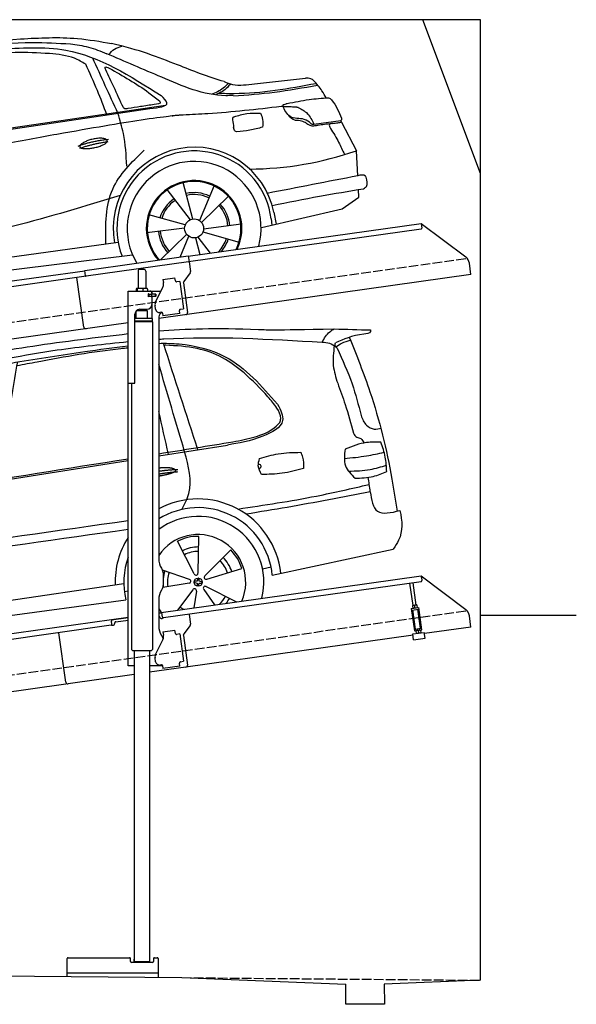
# Model space of a CAD drawing. Extents: x 524 to 6324, y 215 to 5340.
# Tile 3 of 3: x 3424 to 6324, y 215 to 5340. Entities that reach past the tile are written whole.
import ezdxf

# ---------------------------------------------------------------- set-up
doc = ezdxf.new("R2010")
doc.units = 0
doc.header["$LTSCALE"] = 10
doc.header["$MEASUREMENT"] = 0
doc.linetypes.add('GEN3', pattern=[6.25, 5, -1.25])
doc.layers.get('0').update_dxf_attribs({"linetype": 'CONTINUOUS'})
for name, color, linetype in [('3', 6, 'GEN3'), ('CAR', 1, 'CONTINUOUS'), ('SICHTBARE_KANTEN_DIN_', 7, 'CONTINUOUS')]:
    doc.layers.add(name, color=color, linetype=linetype)
doc.layers.add('AM_0', color=7, linetype='CONTINUOUS', lineweight=30)

# ---------------------------------------------------------------- blocks, each defined once
blk = doc.blocks.new('car_150_')
at = {"layer": 'CAR'}
for p, q in [((6993.7, 5277.2), (7129.2, 5288.8)), ((6796.4, 5203.8), (6750.1, 4783)), ((6853.7, 5152.6), (6855.4, 5188)), ((6731.9, 5170.4), (6283.3, 5089.2)), ((6657.9, 4752.4), (6731.9, 5170.4)), ((6848, 4782.8), (6853.7, 5152.6)), ((5993.7, 5075.5), (6021.3, 5060)), ((8349.8, 5065.2), (8614.8, 5095.9)), ((5703.5, 4603.8), (7806, 4931.3)), ((5748.6, 4619.9), (7887.1, 4949.3)), ((5948.1, 4905.6), (5809.7, 4736.5)), ((8659.8, 4857.1), (8801.1, 4877.5)), ((8805, 4869.2), (8883.2, 4720.4)), ((8891.2, 4589.9), (8883.2, 4720.4)), ((5780.5, 4681.2), (5748.6, 4619.9)), ((5748.6, 4619.9), (5707.7, 4614.5)), ((7897.5, 4510.1), (8019.3, 4353.9)), ((8033.2, 4358.3), (7982.9, 4548.5)), ((8143.1, 4534), (8068.7, 4350.5)), ((8898.1, 4478.2), (8895.6, 4518.3)), ((8079.5, 4340.6), (8219, 4479.2)), ((8810.7, 4417.6), (8898.1, 4478.2)), ((8391.6, 4316.2), (8810.7, 4417.6)), ((5249.2, 4379.1), (5338.8, 4399.4)), ((7994.7, 4327.2), (7804.9, 4378.7)), ((8442.3, 4361.7), (8446.4, 4329.7)), ((8455.6, 4397.8), (8469.1, 4334.6)), ((7795.4, 4285.5), (7991.5, 4312.9)), ((8286.5, 4333.3), (8090.4, 4305.9)), ((4697.5, 4174.8), (4774.2, 4288.5)), ((8002.4, 4278.2), (7867.9, 4144.6)), ((7969.2, 4159.6), (8013.2, 4268.3)), ((8048.7, 4260.5), (8071.6, 4173.8)), ((8127.2, 4182.1), (8062.7, 4264.8)), ((8087.2, 4291.6), (8277, 4240.1)), ((7646, 4233.7), (5761.2, 3956.2)), ((5689.3, 3904.2), (7721.3, 4169.7)), ((5131.5, 4101.3), (5253.2, 3945.1)), ((5267.2, 3949.5), (5216.9, 4139.6)), ((5377, 4125.1), (5302.6, 3941.6)), ((5313.4, 3931.7), (5452.9, 4070.3)), ((5734.4, 4063.7), (5670.2, 4054.4)), ((4848.5, 3866.9), (4853.3, 3950.1)), ((5228.7, 3918.3), (5038.9, 3969.8)), ((5676.1, 3953), (5682.6, 3903)), ((5695.3, 3956.7), (5702.3, 3904.6)), ((5761.2, 3956.2), (5696.7, 3946.7)), ((4463, 3925.5), (4449.3, 3931.7)), ((4478.1, 3864), (4463, 3925.5)), ((4871, 3924.2), (4867.7, 3867.1)), ((5029.4, 3876.7), (5225.5, 3904)), ((5520.5, 3924.4), (5324.3, 3897.1)), ((5689.3, 3904.2), (5624.9, 3894.7)), ((5693.6, 3903), (5693.4, 3904.4)), ((5236.4, 3869.4), (5098.3, 3732.1)), ((5201.8, 3747.5), (5247.2, 3859.5)), ((5282.7, 3851.6), (5306.1, 3763)), ((5362.6, 3771.4), (5296.6, 3856)), ((5321.2, 3882.8), (5511, 3831.3))]:
    blk.add_line(p, q, dxfattribs=at)
for centre in [(8041, 4309.4), (5274.9, 3900.5)]:
    blk.add_circle(centre, 49.6, dxfattribs=at)
for centre, radius, start, end in [((6122, 4949.8), 174.5, 111.2882, 121.9546), ((8042.2, 4309.4), 422.7, 12.065, 190.707), ((8307.4, 6330.9), 1710.3, 270.6601, 289.6726), ((8042.2, 4309.4), 403.4, 7.4461, 201.5292), ((8041, 4309.4), 348.9, 345.0424, 211.6777), ((8041, 4309.4), 249, 334.6275, 221.995), ((8041, 4309.4), 244.1, 333.8517, 222.7626), ((8041, 4309.4), 186.2, 124.7762, 163.2667), ((8041, 4309.4), 186.2, 64.7762, 103.2667), ((8041, 4309.4), 176.5, 64.6018, 103.1816), ((5356.2, 3104.6), 1422.1, 107.8766, 127.519), ((8041, 4309.4), 176.5, 124.6018, 163.1816), ((8041, 4309.4), 176.5, 4.6018, 43.1816), ((8041, 4309.4), 186.2, 4.7762, 43.2667), ((5347.7, 3787.7), 599.5, 99.4563, 135.2463), ((5274.9, 3900.5), 424.2, 7.6054, 174.1435), ((5274.9, 3900.5), 404.6, 7.4461, 176.652), ((8041, 4309.4), 186.2, 184.7762, 223.2667), ((8041, 4309.4), 176.5, 184.6018, 223.1816), ((8041, 4309.4), 176.5, 316.6896, 343.1816), ((8041, 4309.4), 186.2, 320.3371, 343.2667), ((5274.9, 3900.5), 350, 344.7595, 185.4081), ((5274.9, 3900.5), 250, 334.2204, 187.3999), ((5274.9, 3900.5), 246.4, 333.6424, 187.5031), ((5274.9, 3900.5), 186.2, 124.7762, 163.2667), ((5274.9, 3900.5), 186.2, 64.7762, 103.2667), ((5274.9, 3900.5), 176.5, 64.6018, 103.1816), ((5274.9, 3900.5), 176.5, 124.6018, 163.1816), ((5274.9, 3900.5), 176.5, 4.6018, 43.1816), ((5274.9, 3900.5), 186.2, 4.7762, 43.2667), ((5274.9, 3900.5), 186.2, 184.7762, 223.2667), ((5274.9, 3900.5), 176.5, 184.6018, 223.1816), ((5274.9, 3900.5), 176.5, 315.6124, 343.1816), ((5274.9, 3900.5), 186.2, 319.3932, 343.2667), ((5274.9, 3900.5), 250, 213.2019, 222.6786), ((5274.9, 3900.5), 246.4, 213.7482, 223.2566), ((5274.9, 3900.5), 350, 217.4387, 217.626)]:
    blk.add_arc(centre, radius, start, end, dxfattribs=at)
for centre, major_axis, ratio, start_param, end_param in [((4699.7, 3882.5), (4.4, -29.4), 0.870747, 3.078863, 5.190641), ((4699.8, 3882.5), (-4.4, 29.6), 0.439627, 4.05108, 8.39242), ((4699.7, 3882.6), (4.4, -29.5), 0.784824, 3.019947, 3.143719)]:
    blk.add_ellipse(centre, major_axis=major_axis, ratio=ratio, start_param=start_param, end_param=end_param, dxfattribs=at)
for points in [[(7129.2, 5288.8), (7425.2, 5293.1), (7603.8, 5268.4)], [(6058.7, 5112.4), (6315.6, 5167.8), (6993.6, 5277.2)], [(6252.1, 5110.1), (6701.9, 5189.7), (7011, 5233.1)], [(6590.3, 5194.3), (7191.5, 5270.3), (7389.2, 5264.7)], [(7010.2, 5233), (7365.4, 5231.9), (7863.2, 4999)], [(7389.2, 5264.7), (7483, 5249), (7578.6, 5215.1)], [(7590.1, 5210.4), (7618.6, 5239.2), (7657.5, 5254.4)], [(7280.4, 5213.4), (7100.8, 5216.9), (6855.4, 5188)], [(7469.5, 5159.8), (7410.3, 5189.8), (7280.4, 5213.4)], [(7639.4, 4905.3), (7505.7, 5192.1)], [(8238.8, 5002.4), (8200.2, 5001.6), (7866.3, 5094.6), (7578.6, 5215.1)], [(7582.2, 4896.4), (7531.4, 5023.6), (7469.5, 5159.8)], [(7575.1, 5131.1), (7571.2, 5144.8), (7592.5, 5140)], [(7592.5, 5140), (7799.5, 5014.1), (7855.1, 4971.8)], [(8191, 5074.7), (8235.7, 5060.8), (8349.8, 5065.2)], [(8659.2, 5083.2), (8642.4, 5093.4), (8614.8, 5095.9)], [(8723.8, 4994.4), (8701.4, 5030.2), (8659.2, 5083.2)], [(8213.4, 5067), (8186.6, 5040.1), (8125.8, 5007.6)], [(8224.6, 5063.8), (8208.7, 5044.9), (8182.8, 5023.9), (8149.7, 5006.6)], [(8163.6, 5014.3), (8243.5, 5013.7), (8670.3, 5069.3)], [(8240.9, 5001), (8453.9, 5021.9), (8677.8, 5060.7)], [(7806, 4931.3), (7894.4, 4962.2), (7863.2, 4999)], [(7855.1, 4971.8), (7859.5, 4964.9), (7827.4, 4952.7)], [(8521.1, 4963.5), (8634.4, 4984.8), (8734.9, 4995.3)], [(8734.9, 4995.3), (8736.6, 4995.1), (8751.6, 4983.9), (8803.6, 4888.9)], [(7690.7, 4930.9), (7670.7, 4931.6), (7668, 4935.3)], [(7827.4, 4952.7), (7757.4, 4941.2), (7690.7, 4930.9)], [(8489.1, 4946.9), (8107.9, 4906.7), (7979.4, 4899)], [(8499.4, 4953.2), (8500.3, 4955.9), (8504.4, 4958.4)], [(8514.3, 4920.1), (8499.6, 4950.3), (8499.4, 4953.2)], [(8504.4, 4958.4), (8514.7, 4962.1), (8521.1, 4963.5)], [(8578.5, 4942.4), (8626.1, 4912.6), (8659.8, 4857.1)], [(7687.8, 4631.1), (7668.8, 4800.4), (7639.4, 4905.3)], [(8245.8, 4892.2), (8238.1, 4888.3), (8237.1, 4876.1)], [(8237.1, 4876.1), (8242.7, 4837)], [(8244.9, 4892.1), (8310.4, 4909.4), (8382.6, 4912.4)], [(8382.6, 4912.4), (8393, 4879.1), (8393.3, 4838.9)], [(8581.1, 4874.9), (8560.8, 4876.6), (8529.9, 4900.7)], [(8629.7, 4855.7), (8609.4, 4867.3), (8581.1, 4874.9)], [(8757.3, 4861.2), (8786.1, 4865.5), (8805, 4869.2)], [(8803.6, 4888.9), (8805.2, 4882.6), (8801.1, 4877.5)], [(8805, 4869.2), (8801.1, 4877.5)], [(8260.3, 4814.7), (8250.8, 4817.5), (8242.7, 4837)], [(8393.3, 4838.9), (8327.1, 4822.4), (8259.4, 4814.5)], [(8664.2, 4847.7), (8651.9, 4847.2), (8629.7, 4855.7)], [(8759.3, 4861.5), (8741.4, 4855.9), (8747.8, 4835.1)], [(8747.8, 4835.1), (8790.3, 4763.6), (8820.8, 4701.6)], [(7581.1, 4224.1), (7615.2, 4510.4), (7777.7, 4714.5)], [(5483, 4604.3), (5518.2, 4610.1), (5547.5, 4613)], [(5703.5, 4603.8), (5727.7, 4327.2), (5815.9, 3920.7)], [(8891.2, 4589.9), (8420.6, 4494.5)], [(8935.7, 4582.7), (8931.6, 4588.3), (8891.2, 4589.9)], [(8922.6, 4523), (8936.6, 4535.2), (8935.7, 4582.7)], [(8446.2, 4431.7), (8693.5, 4482.1), (8922.6, 4523)], [(7654.8, 4478.5), (7099.9, 4313.4), (5734.4, 4063.7)], [(4774.2, 4288.5), (4659.3, 4269.8), (4567.9, 4222.9)], [(4567.9, 4222.9), (4519.6, 4194.8), (4502.9, 4113.4)], [(4521.8, 4177.7), (4571.6, 4179.9), (4749.3, 4251.6)], [(4435.2, 4069.4), (4583.3, 4094.2), (4831, 4173.4)], [(4506.8, 4110.9), (4647.6, 4153.7), (4697.5, 4174.8)], [(4502.9, 4113.4), (4503.1, 4110.8), (4506.8, 4110.9)], [(4437.7, 3977.1), (4639.7, 4000.1), (4865.6, 4011.8)], [(4439.9, 3955.5), (4435.9, 3967.1), (4437.7, 3977.1)], [(4860.2, 3989.6), (4515.7, 3964.4), (4439.9, 3955.5)], [(4648.5, 3915.5), (4682.8, 3935.6), (4856.8, 3972.2)], [(4452, 3925), (4450.8, 3925.8), (4449.5, 3930), (4449.3, 3931.7)], [(4455.1, 3908.2), (4458.1, 3913), (4464.2, 3915.7), (4462.2, 3923.2), (4452, 3925)], [(4457.8, 3901.6), (4456.6, 3902.4), (4455.3, 3906.6), (4455.1, 3908.2)], [(4461, 3884.9), (4463.9, 3889.5), (4470, 3892.3), (4467.9, 3899.7), (4457.8, 3901.6)], [(4463.7, 3878.2), (4462.5, 3879), (4461.2, 3883.2), (4461, 3884.9)]]:
    blk.add_spline(points, degree=3, dxfattribs=at)
for points, degree, knots in [([(8191, 5074.7), (8107.9, 5098.3), (7930.3, 5167), (7746.4, 5237.4), (7603.8, 5268.4)], 3, [5.571538, 5.571538, 5.571538, 5.571538, 32.165526, 64.936902, 64.936902, 64.936902, 64.936902]), ([(7668, 4935.3), (7650.2, 4969.8), (7620.8, 5036.6), (7588.5, 5099.8), (7575.1, 5131.1)], 3, [2.591518, 2.591518, 2.591518, 2.591518, 14.396583, 24.038621, 24.038621, 24.038621, 24.038621]), ([(8645.2, 4860.1), (8634.4, 4868.9), (8603, 4892.4), (8542.9, 4879.7), (8521, 4910.7), (8514.3, 4920.1)], 3, [0.658544, 0.658544, 0.658544, 0.658544, 4.748765, 12.290755, 15.589596, 15.589596, 15.589596, 15.589596]), ([(8645.2, 4860.1), (8647, 4858.9), (8651.5, 4856.3), (8656.7, 4856.7), (8659.8, 4857.1)], 3, [0.11133, 0.11133, 0.11133, 0.11133, 0.733961, 1.64284, 1.64284, 1.64284, 1.64284]), ([(8752.5, 4860.5), (8727.9, 4857.2), (8698.8, 4853.2), (8669.8, 4848.6), (8664.2, 4847.7)], 3, [0, 0, 0, 0, 7.10149, 8.807008, 8.807008, 8.807008, 8.807008]), ([(7442.5, 4729.7), (7440.4, 4737.7), (7458.8, 4757), (7537.7, 4789), (7634.5, 4769.9), (7553.7, 4725.9), (7469.8, 4714.2), (7444.6, 4721.7), (7442.5, 4729.7)], 5, [0, 0, 0, 0, 0, 0, 0.300106, 0.500106, 0.700106, 1, 1, 1, 1, 1, 1]), ([(6465.7, 4559.3), (6463.6, 4567.3), (6482, 4586.6), (6560.8, 4618.6), (6657.6, 4599.5), (6576.9, 4555.6), (6492.9, 4543.8), (6467.7, 4551.3), (6465.7, 4559.3)], 5, [0, 0, 0, 0, 0, 0, 0.300106, 0.500106, 0.700106, 1, 1, 1, 1, 1, 1]), ([(4434.3, 4093), (4435.5, 4060.6), (4436.9, 4022.1), (4441.6, 3983.8), (4442.4, 3977.7)], 3, [0, 0, 0, 0, 97.108013, 115.616313, 115.616313, 115.616313, 115.616313]), ([(4467.9, 3864), (4468.3, 3864.8), (4470.3, 3867.4), (4478.3, 3867.4), (4474, 3879.3), (4467.4, 3878.6), (4463.7, 3878.2)], 3, [2.682731, 2.682731, 2.682731, 2.682731, 5.656821, 12.3267, 20.012637, 30.346325, 30.346325, 30.346325, 30.346325])]:
    blk.add_open_spline(points, degree=degree, knots=knots, dxfattribs=at)
for points, degree in [([(6590.3, 5194.3), (6342.2, 5155.3), (6121.6, 5097.1)], 2), ([(5803.2, 4907.4), (5922.7, 5036.5), (6029.7, 5097.9)], 2), ([(6284.4, 5088.8), (6061.8, 5056.7), (5948.1, 4905.6)], 2), ([(6123.2, 5096.2), (6065.8, 5086.5), (6002.6, 5043)], 2), ([(6013, 5017.6), (6096.2, 5083.6), (6251.3, 5110.3)], 2), ([(5547.5, 4613), (5577.3, 4598.4), (5843.2, 4907.6), (6002.6, 5043)], 3), ([(5703.8, 4603.3), (5695, 4674.1), (5922.8, 4934.4), (6013, 5017.6)], 3), ([(8578.5, 4942.4), (8576.8, 4945.2), (8489.1, 4946.9)], 2), ([(7979.4, 4899), (7725, 4888.3), (5338.8, 4399.4)], 2), ([(5803.2, 4907.4), (5732.5, 4835), (5644.3, 4736.7), (5532.9, 4612.6), (5539.4, 4612.3)], 4), ([(6732.8, 4687.3), (6731.1, 4718.4), (6750.1, 4783)], 2), ([(7432.9, 4733.6), (7502, 4760.2), (7591.2, 4770)], 2), ([(5785.9, 4700), (5794.1, 4735.6), (5837.6, 4753)], 2), ([(5837.6, 4753), (5865, 4763.1), (5877.9, 4763.9)], 2), ([(5877.9, 4763.9), (5884.9, 4758.8), (5887.3, 4759.1)], 2), ([(5883.9, 4659.5), (5901.1, 4713.7), (5887.3, 4759.1)], 2), ([(7441.9, 4722), (7513, 4747.3), (7590.2, 4757.9)], 2), ([(5871.8, 4649.8), (5747.2, 4591.7), (5785.9, 4700)], 2), ([(6803, 4201), (6743.7, 4508.9), (6732.8, 4687.3)], 2), ([(5871.8, 4649.8), (5877.4, 4652.5), (5883.9, 4659.5)], 2), ([(4622.5, 4310.5), (4903.3, 4440.5), (5399.6, 4569.1)], 2), ([(4919.6, 4458.1), (5131.9, 4523.6), (5319.2, 4569), (5483, 4604.3)], 3), ([(5399.6, 4569.1), (5453.7, 4579.5), (5474.4, 4601.9)], 2), ([(6460.2, 4561.7), (6532.3, 4589.4), (6615.8, 4595.9)], 2), ([(6467.2, 4548.7), (6538.3, 4574), (6615.5, 4584.7)], 2), ([(4622.5, 4310.5), (4492.9, 4233.7)], 1), ([(4492.9, 4233.7), (4430.6, 4178.8), (4434.3, 4093)], 2), ([(4521.8, 4177.7), (4507.9, 4132), (4508.6, 4113.8)], 2), ([(6803, 4201), (6822.6, 4138.3), (6831.4, 4112.8)], 2), ([(4508.6, 4113.8), (4511.9, 4114.1), (4510.2, 4111.7)], 2), ([(4445.5, 3956.2), (4446.7, 3948), (4448, 3939.9), (4449.3, 3931.7)], 3), ([(4637.5, 3865.3), (4639.1, 3881.6), (4643.8, 3898.6), (4648.5, 3915.5)], 3)]:
    blk.add_open_spline(points, degree=degree, dxfattribs=at)
blk = doc.blocks.new('EG_car')
at = {"layer": 'CAR'}
for p, q in [((46796.2, 4804), (47153.8, 4860.2)), ((45061.6, 4531.7), (46636.2, 4778.9)), ((44993, 4686.8), (45006.4, 4540.9)), ((46981.1, 4190.3), (46894.3, 4359.6)), ((47000.7, 4194.8), (47004.6, 4385)), ((47036.7, 4179.5), (47170.9, 4314.4)), ((47387.5, 4183.1), (48017.8, 4318.6)), ((46955.4, 4160.7), (46814.7, 4209.7)), ((47047.1, 4162.2), (47229.2, 4217.3)), ((47337, 4215.1), (47381.3, 4225.8)), ((44640.5, 3847.7), (46613.9, 4138.9)), ((46616.8, 4098.5), (46636.2, 4100.9)), ((46953.7, 4140.7), (46817.2, 4118.7)), ((46973.8, 4107.1), (46893, 4000.6)), ((47030.5, 4108.1), (47086.3, 4027.8)), ((47043.7, 4123.2), (47200.5, 4043.8)), ((44649.3, 3788.6), (46624.9, 4054.7)), ((46992.3, 4099.3), (46978.8, 4012.7)), ((44241.4, 3803), (44145, 3967)), ((44280.1, 3808.8), (44323.7, 3994)), ((44298, 3799.6), (44424.2, 3942)), ((44227.1, 3788.8), (44064.4, 3887.4)), ((44604.2, 3824.2), (44644.4, 3828.4)), ((44220.7, 3750.2), (44034.9, 3709.2)), ((44312.3, 3744.7), (44486.7, 3668.7)), ((44315.5, 3764.6), (44505.1, 3780.4)), ((43671.5, 3699), (43408.1, 3685.3)), ((44229.7, 3732.2), (44085.7, 3607.9)), ((44264.5, 3714.2), (44256.3, 3630)), ((44284.4, 3717.2), (44317.4, 3638.6)), ((43408.1, 3685.3), (43383.2, 3684.1))]:
    blk.add_line(p, q, dxfattribs=at)
for centre in [(47001.5, 4146.6), (44267.4, 3762.3)]:
    blk.add_circle(centre, 21.1, dxfattribs=at)
for centre, radius, start, end in [((47001.5, 4146.6), 432.9, 6.1147, 118.3098), ((47001.5, 4146.6), 387.7, 5.4095, 121.9761), ((47001.5, 4146.6), 342.5, 345.788, 126.8384), ((47001.5, 4146.6), 432.9, 147.5436, 181.8527), ((47001.5, 4146.6), 247.7, 336.4925, 145.9791), ((47001.5, 4146.6), 238.4, 89.2481, 116.7191), ((47001.5, 4146.6), 183.1, 89.3778, 116.5894), ((47001.5, 4146.6), 159.7, 89.4618, 116.5094), ((47001.5, 4146.6), 238.4, 17.2481, 44.7191), ((47001.5, 4146.6), 387.7, 160.4314, 193.723), ((47001.5, 4146.6), 159.7, 17.4604, 44.5093), ((47001.5, 4146.6), 183.1, 17.3778, 44.5894), ((47001.5, 4146.6), 183.1, 161.3778, 174.5764), ((44267.4, 3762.3), 420.7, 12.4782, 142.9782), ((47001.5, 4146.6), 159.7, 161.4601, 188.507), ((46953.4, 4150.8), 10.1, 271.3839, 78.5833), ((46990.7, 4193.6), 10.1, 199.3839, 6.5833), ((47042.9, 4171.4), 10.1, 127.3839, 294.5833), ((44267.4, 3762.3), 382.8, 3.9409, 151.3421), ((44267.4, 3762.3), 342.5, 345.7894, 165.0899), ((47001.5, 4146.6), 183.1, 185.4236, 188.5894), ((46982.6, 4102.2), 10.1, 343.3839, 150.5833), ((47037.9, 4114.9), 10.1, 55.3839, 222.5833), ((47001.5, 4146.6), 159.7, 313.864, 332.5068), ((47001.5, 4146.6), 183.1, 323.016, 332.5894), ((44267.4, 3762.3), 247.7, 336.4923, 219.5077), ((47001.5, 4146.6), 247.7, 214.0209, 219.944), ((47001.5, 4146.6), 159.7, 233.4577, 242.136), ((44267.4, 3762.3), 238.4, 120.8791, 148.3501), ((44267.4, 3762.3), 238.4, 48.8791, 76.3501), ((44267.4, 3762.3), 183.1, 121.0088, 148.2204), ((44267.4, 3762.3), 159.7, 121.0915, 148.1403), ((44267.4, 3762.3), 159.7, 49.089, 76.1378), ((44267.4, 3762.3), 183.1, 49.0088, 76.2204), ((44233.5, 3796.7), 10.1, 231.0149, 38.2143), ((44289.6, 3805.2), 10.1, 159.0149, 326.2143), ((44224.2, 3740.7), 10.1, 303.0149, 110.2143), ((44315, 3754.5), 10.1, 87.0149, 254.2143), ((44267.4, 3762.3), 159.7, 337.0888, 4.1364), ((44267.4, 3762.3), 183.1, 337.0088, 4.2204), ((44267.4, 3762.3), 238.4, 336.8791, 4.3501), ((44267.4, 3762.3), 342.5, 191.219, 210.2106), ((44267.4, 3762.3), 238.4, 192.8791, 220.3501), ((44267.4, 3762.3), 183.1, 193.0088, 220.2204), ((44267.4, 3762.3), 159.7, 193.0928, 220.1404), ((44274.6, 3714.6), 10.1, 15.0149, 182.2143), ((44267.4, 3762.3), 247.7, 228.0703, 228.1969)]:
    blk.add_arc(centre, radius, start, end, dxfattribs=at)
for centre, major_axis, ratio, start_param, end_param in [((47001.5, 4146.4), (-21, 2), 0.248275, 4.968287, 7.599306), ((47001.5, 4146.6), (2, 21), 0.26044, 4.945458, 7.62088), ((47001.5, 4146.6), (2, 21), 0.26044, 8.106084, 10.743517), ((47001.5, 4146.4), (-21, 2), 0.248275, 8.109253, 10.739069), ((44267.4, 3762.3), (-20.9, -3), 0.26044, 4.945458, 7.62088), ((44267.6, 3762.4), (3, -20.9), 0.248275, 8.109253, 10.739069), ((44267.6, 3762.4), (3, -20.9), 0.248275, 4.968287, 7.599306), ((44267.4, 3762.3), (-20.9, -3), 0.26044, 8.106084, 10.743517)]:
    blk.add_ellipse(centre, major_axis=major_axis, ratio=ratio, start_param=start_param, end_param=end_param, dxfattribs=at)
for points, degree, knots in [([(45679.6, 5297.1), (45832.8, 5324.7), (46150.2, 5381.9), (46470.4, 5420.4), (46636.2, 5440.1)], 3, [0, 0, 0, 0, 466.632282, 967.371588, 967.371588, 967.371588, 967.371588]), ([(46796.2, 5454.5), (46934.8, 5465.2), (47114.3, 5472.5), (47383.1, 5458.6), (47710.6, 5464.6)], 3, [143.098779, 143.098779, 143.098779, 143.098779, 538.666722, 596.829105, 596.829105, 596.829105, 596.829105]), ([(44615.4, 4513.3), (44692.2, 4599.4), (44871, 4800.1), (45226.4, 5109.2), (45736.2, 5259.5), (46216.5, 5354.4), (46512.7, 5385.9), (46636.2, 5398.7)], 3, [0, 0, 0, 0, 346.68192, 807.884848, 1388.232006, 1908.996141, 2281.102326, 2281.102326, 2281.102326, 2281.102326]), ([(46796.2, 5411.3), (46804.8, 5411.8), (47088, 5428.8), (47372, 5411.8), (47647.4, 5395.3)], 3, [132.453552, 132.453552, 132.453552, 132.453552, 158.309481, 983.905115, 983.905115, 983.905115, 983.905115]), ([(46796.2, 5389.5), (46831.5, 5390.3), (46950.1, 5387.6), (47193.7, 5327.1), (47332.5, 5167.5), (47415.3, 5072.3)], 3, [752.794261, 752.794261, 752.794261, 752.794261, 858.633344, 1107.710606, 1476.062589, 1476.062589, 1476.062589, 1476.062589]), ([(46050.2, 5290.8), (46170.3, 5309.5), (46365.3, 5340), (46560.7, 5368.7), (46636.2, 5377.3)], 3, [0, 0, 0, 0, 364.415294, 592.333037, 592.333037, 592.333037, 592.333037]), ([(46636.2, 5364.9), (46623.5, 5363.7), (46464.7, 5348), (46272.1, 5313.1), (46092.7, 5278.9), (46057.6, 5272.1)], 3, [196.455824, 196.455824, 196.455824, 196.455824, 234.842737, 675.336927, 782.526221, 782.526221, 782.526221, 782.526221]), ([(46796.2, 4741), (46799.6, 4741.6), (46821.4, 4744.9), (46861.2, 4745.7), (46895.3, 4733.3), (46895.2, 4720.7), (46842.5, 4706), (46807.4, 4699.7), (46796.2, 4698)], 5, [0.263396, 0.263396, 0.263396, 0.263396, 0.263396, 0.263396, 0.300106, 0.500106, 0.700106, 0.7947449, 0.7947449, 0.7947449, 0.7947449, 0.7947449, 0.7947449]), ([(44977.1, 4532.7), (45005.5, 4534.6), (45137.2, 4544.7), (45373, 4590), (45581.8, 4621), (45688.1, 4636.8)], 3, [54.987133, 54.987133, 54.987133, 54.987133, 140.428, 451.309134, 773.824251, 773.824251, 773.824251, 773.824251]), ([(47898, 4617.5), (47904.3, 4575.8), (47918.5, 4487.4), (48006.9, 4508.5), (48052.4, 4519.3)], 3, [310.211349, 310.211349, 310.211349, 310.211349, 420.509792, 537.407521, 537.407521, 537.407521, 537.407521]), ([(45691.7, 4533), (45690, 4541.2), (45709.2, 4559.6), (45789.3, 4588.3), (45885.2, 4565.1), (45860.2, 4541.4), (45718.3, 4516.4), (45693.5, 4524.9), (45691.7, 4533)], 5, [0, 0, 0, 0, 0, 0, 0.300106, 0.500106, 0.700106, 1, 1, 1, 1, 1, 1]), ([(44491.5, 4519.5), (44415.6, 4492.9), (44233, 4428.9), (44043.6, 4401.5), (43931.5, 4382.3)], 3, [0, 0, 0, 0, 240.396278, 578.341928, 578.341928, 578.341928, 578.341928]), ([(44615.4, 4513.3), (44499.2, 4456.1), (44282.7, 4349.4), (44039.5, 4345.5), (43931.5, 4323.4)], 3, [0, 0, 0, 0, 383.694665, 714.701693, 714.701693, 714.701693, 714.701693]), ([(48052.4, 4519.3), (48064.9, 4465), (48068.9, 4394.4), (48028.1, 4334), (48017.8, 4318.6)], 3, [367.70262, 367.70262, 367.70262, 367.70262, 528.080439, 582.555983, 582.555983, 582.555983, 582.555983]), ([(43421.5, 4101.6), (43459.6, 4192), (43547.4, 4290.3), (43652.7, 4347), (43671.5, 4355.8)], 3, [417.734559, 417.734559, 417.734559, 417.734559, 714.010919, 776.343267, 776.343267, 776.343267, 776.343267]), ([(43671.5, 4312), (43662.9, 4307.5), (43635.5, 4292), (43610.2, 4272.6), (43592.8, 4259.2)], 3, [846.326293, 846.326293, 846.326293, 846.326293, 875.621743, 941.455107, 941.455107, 941.455107, 941.455107]), ([(43671.5, 4263.8), (43645.3, 4261.3), (43599, 4258.2), (43552.5, 4259.5), (43532.3, 4260.1)], 3, [83.55636, 83.55636, 83.55636, 83.55636, 162.493207, 222.909715, 222.909715, 222.909715, 222.909715]), ([(43671.5, 4242.3), (43649.6, 4239.7), (43605.5, 4228.5), (43564.6, 4213.7), (43543.9, 4206.2)], 3, [116.473329, 116.473329, 116.473329, 116.473329, 181.734861, 248.06685, 248.06685, 248.06685, 248.06685]), ([(43671.5, 4118.4), (43668.5, 4118.6), (43665.5, 4118.7), (43662.5, 4118.9), (43632.2, 4120.6), (43602, 4122.2), (43571.8, 4123.9)], 3, [24.781312, 24.781312, 24.781312, 24.781312, 33.794705, 33.794705, 33.794705, 124.61844, 124.61844, 124.61844, 124.61844]), ([(43548.2, 4090.4), (43586.3, 4088.4), (43624.4, 4086.5), (43662.5, 4085.1), (43662.5, 4085.1), (43662.5, 4085.1), (43662.5, 4085.1), (43665.5, 4085), (43668.5, 4084.9), (43671.5, 4084.7)], 3, [0, 0, 0, 0, 114.217617, 114.217617, 114.217617, 114.217849, 114.217849, 114.217849, 123.216746, 123.216746, 123.216746, 123.216746]), ([(43671.5, 4012.4), (43607.2, 4001.5), (43510.1, 3977.3), (43419, 3933.8), (43386.9, 3918)], 3, [277.850388, 277.850388, 277.850388, 277.850388, 473.507544, 580.325639, 580.325639, 580.325639, 580.325639])]:
    blk.add_open_spline(points, degree=degree, knots=knots, dxfattribs=at)
for points in [[(47647.4, 5395.3), (47686.8, 5449.2), (47710.6, 5464.6)], [(47710.6, 5464.6), (47899, 5459.1)], [(47899, 5459.1), (47898.5, 5450.9), (47863.7, 5437), (47717.6, 5392.5)], [(46999.9, 4836), (46820.1, 5389.8)], [(47647.4, 5395.3), (47685.4, 5390.7), (47718.9, 5371.6)], [(47724.7, 5364.3), (47714.7, 5383.3), (47717.6, 5392.5)], [(47718.9, 5371.6), (47750.7, 5391.1), (47793.4, 5406.7)], [(47788.9, 5420.9), (47896.3, 5137.3), (48010.6, 4683.2), (48038.5, 4516)], [(47241.1, 5235.9), (47128.1, 5314.8), (46996.4, 5362.2), (46832.1, 5379.7)], [(47710.6, 5377.3), (47705.5, 5273.6), (47728.3, 5182.1)], [(47724.7, 5364.3), (47803.2, 5178.8), (47850.2, 5013.6)], [(44491.5, 4519.5), (45015.9, 5024.3), (45369.6, 5215.8), (45679.6, 5297.1)], [(44854.6, 4589.7), (44991.5, 4776.2), (45226.6, 4997.1), (45600.4, 5177.7), (46050.2, 5290.8)], [(45964.8, 4043.1), (45932.4, 4468.4), (45945.2, 4955.9), (46007.8, 5281.7)], [(46022.7, 4682.6), (46015.6, 4950.9), (46061.3, 5292.5)], [(45864.3, 5234.6), (45533.5, 5133.5), (45322.9, 5033.1), (45063.5, 4816.4), (44958.5, 4689.1), (44882.5, 4590.7)], [(45840.3, 4654), (45866.7, 4944.3), (45935.6, 5266.1)], [(47427, 4977.4), (47431.2, 4998.6), (47411.3, 5052.5), (47364.7, 5112), (47241.1, 5235.9)], [(47728.3, 5182.1), (47767, 5071.6), (47809.8, 4921.8)], [(45293.6, 5101.1), (45261.5, 5121.3), (45209.4, 5144.9)], [(45319.4, 5113.3), (45281.4, 5143.3), (45237.3, 5159.1)], [(47415.3, 5072.3), (47441.4, 4987.2), (47338.9, 4906.7), (47153.8, 4860.2)], [(47182.8, 4877.1), (47299.1, 4903.8), (47385.6, 4941.7), (47427, 4977.4)], [(47850.2, 5013.6), (47878.2, 4963.3), (47918.9, 4943.4), (47954.6, 4947.5)], [(47809.8, 4921.8), (47827.4, 4901.6), (47849.1, 4893.7), (47864.8, 4872.6)], [(47953.1, 4874.7), (47879.2, 4873.1), (47766.7, 4839)], [(47983.5, 4722.4), (47976.4, 4797.8), (47953.1, 4874.7)], [(46916.3, 4524.8), (46952.8, 4607.3), (46930.8, 4825.2)], [(47321.7, 4789.9), (47418.6, 4814.5), (47536.2, 4822.3)], [(47536.2, 4822.3), (47545.5, 4797.4), (47549.9, 4738.7)], [(47766.7, 4839), (47769.1, 4752.5), (47818.6, 4687.4)], [(47763.1, 4790.1), (47878.7, 4804.1), (47970.5, 4822.4)], [(47331.6, 4707.1), (47314.8, 4751.9), (47321.7, 4789.9)], [(47315, 4761.1), (47323.6, 4758.7), (47328.3, 4745.4), (47317.9, 4736.5)], [(47549.9, 4738.7), (47438.7, 4713.3), (47331.6, 4707.1)], [(47784.7, 4724.5), (47898, 4733), (47981.7, 4755.7)], [(47818.6, 4687.4), (47913.7, 4696.7), (47983.5, 4722.4)], [(45006.4, 4540.9), (44889.1, 4543.5), (44881.9, 4574.8), (44910.6, 4623.8), (44993, 4686.8)], [(47898, 4617.5), (47887.4, 4691.7)], [(47208, 4527.2), (47618, 4594.9), (47892.6, 4655.4)], [(47898, 4617.5), (47465.8, 4535.9), (47251.1, 4500.4)], [(44854.6, 4589.7), (44832.5, 4534.3), (44924.8, 4520.2), (45061.6, 4531.7)], [(44902.9, 4530.4), (44873.5, 4541.3), (44882.5, 4590.7)], [(43947.1, 4433.6), (44227.8, 4494), (44460.3, 4533.7)], [(44460.3, 4533.7), (44499.1, 4516.4), (44615.4, 4513.3)], [(44628.5, 4528), (44555.9, 4522.2), (44502.1, 4531.2)], [(44831.9, 4540.3), (44789.2, 4273.7), (44822.9, 3874.6)], [(43571.8, 4123.9), (43520.9, 4150.1), (43508, 4182.4), (43543.9, 4206.2)], [(43384.1, 4032.3), (43398.9, 4085), (43407.1, 4104.1)], [(43548.2, 4090.4), (43445.3, 4098), (43407.1, 4104.1)], [(43541.2, 4027.9), (43433.4, 4028.6), (43384.1, 4032.3)], [(43365.9, 3881.2), (43369.1, 3904.1), (43386.9, 3918)]]:
    blk.add_spline(points, degree=3, dxfattribs=at)
for points, degree in [([(46832.1, 5379.7), (46829.3, 5379.5), (46826.4, 5379.4), (46823.6, 5379.2)], 3), ([(46930.8, 4825.2), (46886, 4977), (46841.1, 5128.8), (46796.2, 5280.7)], 3), ([(45931, 5247.6), (45908.8, 5243.3), (45886.6, 5238.9), (45864.3, 5234.6)], 3), ([(46847, 4812), (46830.1, 4886.3), (46813.1, 4960.5), (46796.2, 5034.8)], 3), ([(46796.2, 4815), (46925.1, 4835.7), (47053.9, 4856.4), (47182.8, 4877.1)], 3), ([(45688.1, 4636.8), (46004.1, 4687.6), (46320.2, 4738.4), (46636.2, 4789.3)], 3), ([(46796.2, 4724.4), (46841.7, 4731.7), (46895.9, 4733.5)], 2), ([(46796.2, 4709.6), (46841.6, 4717.8), (46895.1, 4721.8)], 2), ([(45686.4, 4535.6), (45759.6, 4560.3), (45866.1, 4563.9)], 2), ([(45692.9, 4522.4), (45764.9, 4544.7), (45865.3, 4552.2)], 2), ([(44425.1, 4152.4), (45162.1, 4257.4), (45899.2, 4362.4), (46636.2, 4467.5)], 3), ([(43931.5, 4430.5), (43936.7, 4431.5), (43941.9, 4432.6), (43947.1, 4433.6)], 3), ([(46636.2, 4420.5), (45922.2, 4319.2), (45208.2, 4218), (44494.2, 4116.7)], 3), ([(43931.5, 4089.2), (43957.9, 4091.2), (43984.3, 4093.5), (44010.8, 4095.7)], 3), ([(43386.9, 3918), (43387.5, 3962.7), (43392.1, 4006.5), (43399.1, 4031.2)], 3), ([(43541.2, 4027.9), (43584.6, 4025.9), (43628.1, 4023.9), (43671.5, 4023.9)], 3), ([(43951.2, 4039.8), (43944.6, 4039.4), (43938, 4039), (43931.5, 4038.6)], 3), ([(43365.9, 3881.2), (43366.8, 3871), (43367.7, 3860.7), (43368.6, 3850.4)], 3), ([(43377.8, 3745.4), (43379.6, 3725), (43381.4, 3704.5), (43383.2, 3684.1)], 3)]:
    blk.add_open_spline(points, degree=degree, dxfattribs=at)

msp = doc.modelspace()

# ---------------------------------------------------------------- linework, layer by layer
for p, q in [((5824.1, 5340), (524.1, 5340)), ((5824.1, 4540), (5524.1, 5340)), ((5824.1, 340), (5824.1, 5340)), ((4302.6, 4109.4), (5515.7, 4279.9)), ((5515.7, 4279.9), (5519.2, 4255.1)), ((5515.7, 4279.9), (5747.6, 4105.1)), ((5514.9, 4249.5), (4303.8, 4079.3)), ((3762.8, 4034.5), (4302.5, 4110.4)), ((4302.5, 4110.4), (4306.8, 4079.7)), ((4303.8, 4079.3), (3770.1, 4004.3)), ((4306.8, 4079.7), (4313.9, 4029.3)), ((5775.3, 4013.4), (5767.1, 4072.1)), ((1284.1, 3685.2), (3762.9, 4033.6)), ((3770.1, 4004.3), (1284.1, 3654.9)), ((3758.7, 3740.1), (3722.5, 3997.6)), ((3766.7, 4006.8), (3762.8, 4034.5)), ((4040.8, 4030.6), (4040.8, 3940.6)), ((4050.8, 4040.6), (4070.8, 4040.6)), ((4080.8, 4030.6), (4080.8, 3940.6)), ((5775.3, 4013.4), (4148.8, 3784.8)), ((4312, 4021.9), (4278.6, 3977.7)), ((4132.6, 3873.5), (4170.1, 3947.1)), ((4170.7, 3987.9), (4233.1, 3996.6)), ((4170.7, 3987.9), (4173, 3972)), ((4173.6, 3967.8), (4173, 3972)), ((4235.4, 3980.8), (4233.1, 3996.6)), ((4235.4, 3980.8), (4235.5, 3979.8)), ((4241.1, 3975.6), (4242.1, 3975.7)), ((4258, 3977.9), (4242.1, 3975.7)), ((4258, 3977.9), (4278, 3835.3)), ((4276.7, 3970.3), (4298.4, 3816)), ((3988.8, 3927.6), (4160.2, 3927.6)), ((3988.8, 3447.6), (3988.8, 3927.6)), ((4030.9, 3938.2), (4030.9, 3927.6)), ((4051.6, 3940.6), (4033.6, 3940.6)), ((4036.6, 3938.2), (4036.6, 3927.6)), ((4078.6, 3940.6), (4051.6, 3940.6)), ((4066.5, 3938.2), (4066.5, 3927.6)), ((4088.3, 3940.6), (4078.6, 3940.6)), ((4090.7, 3938.2), (4090.7, 3927.6)), ((4097.5, 3911.6), (4093.8, 3911.6)), ((4131.8, 3899.6), (4093.9, 3899.6)), ((4094.8, 3901.8), (4094.8, 3909)), ((4097.5, 3911.6), (4109.8, 3911.6)), ((4109.8, 3899.1), (4097.5, 3899.1)), ((4097.8, 3911.6), (4097.8, 3899.6)), ((4111.8, 3911.6), (4109.8, 3911.6)), ((4111.8, 3911.6), (4112.8, 3911.6)), ((4112.8, 3917.6), (4112.8, 3914.6)), ((4113.5, 3911.6), (4112.8, 3911.6)), ((4112.8, 3899.6), (4112.8, 3911.6)), ((4112.8, 3896.1), (4112.8, 3857.6)), ((4131.1, 3911.6), (4113.5, 3911.6)), ((4113.8, 3912.1), (4113.8, 3927.6)), ((4132.8, 3912.1), (4113.8, 3912.1)), ((4113.8, 3784.7), (4113.8, 3899.1)), ((4132.8, 3899.1), (4113.8, 3899.1)), ((4131.1, 3911.6), (4131.8, 3911.6)), ((4131.8, 3899.6), (4131.8, 3911.6)), ((4133.8, 3911.1), (4133.8, 3900.1)), ((4131.9, 3833), (4129.1, 3852.8)), ((4024.8, 3450.6), (4024.8, 3807.6)), ((4090.8, 3824.6), (4030.8, 3823.9)), ((4030.8, 3784.7), (4030.8, 3823.9)), ((4042.8, 3824), (4042.8, 3831.6)), ((4049.8, 3832.6), (4087.8, 3832.6)), ((4078.8, 3824.5), (4078.8, 3832.6)), ((4090.8, 3784.6), (4090.8, 3824.6)), ((4148.8, 3792.6), (4148.8, 2534.3)), ((4162.4, 3817.1), (4154.5, 3815.9)), ((4168.1, 3812.8), (4170.2, 3797.9)), ((4259.3, 3810.5), (4170.2, 3797.9)), ((4256.9, 3827.3), (4257.1, 3826.3)), ((4259.3, 3810.5), (4257.1, 3826.3)), ((4262.2, 3833.1), (4261.2, 3833)), ((4262.2, 3833.1), (4278, 3835.3)), ((3988.8, 3762.4), (1284.1, 3382.2)), ((4115.8, 3784.6), (4024.8, 3784.6)), ((4115.8, 3771.4), (4024.8, 3771.4)), ((4112.8, 3769.6), (4024.8, 3769.6)), ((4115.8, 3767.9), (4024.8, 3767.9)), ((4112.8, 3769.6), (4115.8, 3771.4)), ((4112.8, 3769.6), (4115.8, 3767.9)), ((4113.8, 3769.1), (4113.8, 3770.2)), ((4115.8, 3771.4), (4115.8, 3784.6)), ((4115.8, 3767.9), (4115.9, 2061.6)), ((3988.8, 1977.6), (3988.8, 3447.6)), ((3988.8, 3447.6), (4021.8, 3447.6)), ((4005.8, 3447.6), (4005.9, 2061.6)), ((4162.2, 2484.3), (4168.5, 2473.4)), ((4171.8, 2460.9), (4171.8, 2394.3)), ((4148.8, 2252.8), (5515.7, 2444.9)), ((5514.9, 2414.5), (4173.1, 2225.9)), ((5516.8, 2437), (5515.7, 2444.9)), ((5515.7, 2444.9), (5747.6, 2270.1)), ((5516.8, 2437), (5519.2, 2420.1)), ((4168.5, 2381.8), (4162.2, 2371)), ((5473.7, 2290.9), (5457.5, 2406.4)), ((5489.6, 2293.1), (5473.3, 2408.6)), ((4148.8, 2321), (4148.8, 2184.7)), ((5463.9, 2274.5), (5503.5, 2280.1)), ((5463.9, 2274.5), (5480.2, 2158.7)), ((5465, 2266.6), (5504.6, 2272.2)), ((5470.5, 2290.4), (5469.8, 2289.9)), ((5469.8, 2289.9), (5471.8, 2276.1)), ((5492.8, 2293.5), (5470.5, 2290.4)), ((5485.4, 2168.5), (5471.5, 2267.5)), ((5472.6, 2275.7), (5471.8, 2276.1)), ((5483.5, 2278.8), (5481.9, 2290.5)), ((5492.8, 2293.5), (5493.6, 2293.2)), ((5493.6, 2293.2), (5495.5, 2279.4)), ((5494.8, 2278.9), (5495.5, 2279.4)), ((5512.1, 2172.2), (5498.1, 2271.3)), ((5519.8, 2164.2), (5503.5, 2280.1)), ((1284.1, 1850.2), (3901.6, 2218)), ((3901.6, 2218), (3988.8, 2230.3)), ((3901.6, 2218), (3902.7, 2210.1)), ((3988.8, 2226.3), (3902.1, 2214.1)), ((3905, 2193.3), (3902.7, 2210.1)), ((3925.9, 2206.3), (3988.8, 2215.2)), ((4164.5, 2251), (4148.8, 2248.8)), ((4155.1, 2228.4), (4155.2, 2227.4)), ((4160.9, 2223.2), (4165.8, 2223.9)), ((4167.5, 2230.2), (4164, 2254.9)), ((4306.8, 2244.7), (4313.9, 2194.3)), ((5775.3, 2178.4), (5767.1, 2237.1)), ((5824.1, 2240), (6324.1, 2240)), ((3900.8, 2187.6), (1284.1, 1819.9)), ((3908.3, 2187.7), (3913.3, 2188.4)), ((3917.6, 2194), (3917.4, 2195)), ((4170.7, 2152.9), (4233.1, 2161.6)), ((4170.7, 2152.9), (4173, 2137)), ((4235.4, 2145.8), (4233.1, 2161.6)), ((4312, 2186.9), (4278.6, 2142.7)), ((5479.1, 2166.6), (5518.7, 2172.2)), ((5480.2, 2158.7), (5519.8, 2164.2)), ((5485.4, 2168.5), (5512.1, 2172.2)), ((5488.8, 2159.9), (5488.2, 2159.4)), ((5488.2, 2159.4), (5490.1, 2145.6)), ((5491, 2168.3), (5490.8, 2169.3)), ((5500.2, 2160), (5501.8, 2148.3)), ((5506.8, 2170.5), (5506.7, 2171.5)), ((5511.1, 2163), (5511.9, 2162.7)), ((5511.9, 2162.7), (5513.9, 2148.9)), ((5775.3, 2178.4), (5532.7, 2144.3)), ((3664.6, 1891.9), (3628.5, 2149.4)), ((3664.6, 1891.9), (3628.5, 2149.4)), ((4132.6, 2038.5), (4170.1, 2112.1)), ((4162.2, 2134.7), (4172.2, 2117.3)), ((4173.6, 2132.8), (4173, 2137)), ((4235.4, 2145.8), (4235.5, 2144.8)), ((4241.1, 2140.6), (4242.1, 2140.7)), ((4258, 2142.9), (4242.1, 2140.7)), ((4258, 2142.9), (4278, 2000.3)), ((4276.7, 2135.3), (4298.4, 1981)), ((5473.3, 2136), (4289.9, 1969.7)), ((5472.3, 2142.6), (5531.8, 2151)), ((5476.5, 2112.9), (5472.3, 2142.6)), ((5476.5, 2112.9), (5535.9, 2121.3)), ((5490.9, 2145.2), (5490.1, 2145.6)), ((5513.2, 2148.4), (5513.9, 2148.9)), ((5535.9, 2121.3), (5531.8, 2151)), ((4012.9, 2054.6), (4005.9, 2061.6)), ((4108.9, 2054.6), (4012.9, 2054.6)), ((4020.9, 2054.6), (4021, 438.6)), ((4100.9, 2054.6), (4101, 438.6)), ((4108.9, 2054.6), (4115.9, 2061.6)), ((4131.9, 1998), (4129.1, 2017.8)), ((4262.2, 1998.1), (4278, 2000.3)), ((4020.9, 1977.6), (3988.8, 1977.6)), ((4168.1, 1977.6), (4100.9, 1977.6)), ((4289.9, 1969.7), (4100.9, 1943.1)), ((4162.4, 1982.1), (4154.5, 1980.9)), ((4168.1, 1977.8), (4170.2, 1962.9)), ((4259.3, 1975.5), (4170.2, 1962.9)), ((4256.9, 1992.3), (4257.1, 1991.3)), ((4259.3, 1975.5), (4257.1, 1991.3)), ((4262.2, 1998.1), (4261.2, 1998)), ((4020.9, 1931.9), (1284.1, 1547.2)), ((3671, 359.7), (3671, 452.6)), ((3676, 457.6), (3996, 457.6)), ((4001, 437.6), (4001, 452.6)), ((4116, 432.6), (4006, 432.6)), ((4021, 438.6), (4021, 449.6)), ((4022, 437.6), (4021, 438.6)), ((4022, 437.6), (4100, 437.6)), ((4035, 437.6), (4035, 432.6)), ((4087, 437.6), (4087, 432.6)), ((4100, 437.6), (4101, 438.6)), ((4121, 452.6), (4121, 437.6)), ((4126, 457.6), (4141, 457.6)), ((4146, 452.6), (4146, 355.2)), ((524.1, 390), (4269.1, 354)), ((4146, 377.6), (3671, 377.6)), ((4269.1, 354), (5124.1, 319.9)), ((5124.1, 215), (5124.1, 319.9)), ((5824.1, 340), (5323.6, 319.9)), ((5323.6, 319.9), (5324.1, 215)), ((5324.1, 215), (5124.1, 215))]:
    msp.add_line(p, q)
for points in [[(4168.1, 3812.8, 0), (4168.1, 3812.8, 0), (4168.1, 3812.8, 0), (4168.1, 3812.8, 0), (4168.1, 3812.8, 0), (4168.1, 3812.8, 0), (4168.1, 3812.8, 0), (4168.1, 3812.9, 0), (4168.1, 3812.9, 0), (4168.1, 3812.9, 0), (4168.1, 3812.9, 0), (4168.1, 3812.9, 0), (4168.1, 3812.9, 0), (4168.1, 3812.9, 0), (4168.1, 3812.9, 0), (4168.1, 3812.9, 0), (4168.1, 3812.9, 0), (4168.1, 3812.9, 0), (4168.1, 3812.9, 0), (4168.1, 3812.9, 0), (4168.1, 3813, 0), (4168.1, 3813, 0), (4168.1, 3813, 0), (4168.1, 3813, 0), (4168.1, 3813, 0), (4168.1, 3813, 0), (4168.1, 3813, 0), (4168.1, 3813, 0), (4168.1, 3813, 0), (4168.1, 3813, 0), (4168.1, 3813, 0), (4168, 3813, 0), (4168, 3813, 0), (4168, 3813.1, 0), (4168, 3813.1, 0), (4168, 3813.1, 0), (4168, 3813.1, 0), (4168, 3813.1, 0), (4168, 3813.1, 0), (4168, 3813.1, 0), (4168, 3813.1, 0), (4168, 3813.1, 0), (4168, 3813.1, 0), (4168, 3813.1, 0), (4168, 3813.1, 0), (4168, 3813.1, 0), (4168, 3813.2, 0), (4168, 3813.2, 0), (4168, 3813.2, 0), (4168, 3813.2, 0), (4168, 3813.2, 0), (4168, 3813.2, 0), (4168, 3813.2, 0), (4168, 3813.2, 0), (4168, 3813.2, 0), (4168, 3813.2, 0), (4168, 3813.2, 0), (4168, 3813.2, 0), (4168, 3813.2, 0), (4168, 3813.3, 0), (4168, 3813.3, 0), (4168, 3813.3, 0), (4168, 3813.3, 0), (4168, 3813.3, 0), (4168, 3813.3, 0), (4168, 3813.3, 0), (4168, 3813.3, 0), (4168, 3813.3, 0), (4168, 3813.3, 0), (4168, 3813.3, 0), (4168, 3813.3, 0), (4168, 3813.3, 0), (4168, 3813.4, 0), (4168, 3813.4, 0), (4168, 3813.4, 0), (4168, 3813.4, 0), (4168, 3813.4, 0), (4168, 3813.4, 0), (4168, 3813.4, 0), (4168, 3813.4, 0), (4168, 3813.4, 0), (4168, 3813.4, 0), (4168, 3813.4, 0), (4168, 3813.4, 0), (4168, 3813.4, 0), (4168, 3813.5, 0), (4167.9, 3813.5, 0), (4167.9, 3813.5, 0), (4167.9, 3813.5, 0), (4167.9, 3813.5, 0), (4167.9, 3813.5, 0), (4167.9, 3813.5, 0), (4167.9, 3813.5, 0), (4167.9, 3813.5, 0), (4167.9, 3813.5, 0), (4167.9, 3813.5, 0), (4167.9, 3813.5, 0), (4167.9, 3813.5, 0), (4167.9, 3813.6, 0), (4167.9, 3813.6, 0), (4167.9, 3813.6, 0), (4167.9, 3813.6, 0), (4167.9, 3813.6, 0), (4167.9, 3813.6, 0), (4167.9, 3813.6, 0), (4167.9, 3813.6, 0), (4167.9, 3813.6, 0), (4167.9, 3813.6, 0), (4167.9, 3813.6, 0), (4167.9, 3813.6, 0), (4167.9, 3813.6, 0), (4167.9, 3813.7, 0), (4167.9, 3813.7, 0), (4167.9, 3813.7, 0), (4167.9, 3813.7, 0), (4167.9, 3813.7, 0), (4167.9, 3813.7, 0), (4167.9, 3813.7, 0), (4167.9, 3813.7, 0), (4167.9, 3813.7, 0), (4167.9, 3813.7, 0), (4167.9, 3813.7, 0), (4167.9, 3813.7, 0), (4167.9, 3813.7, 0), (4167.9, 3813.8, 0), (4167.9, 3813.8, 0), (4167.9, 3813.8, 0), (4167.8, 3813.8, 0)], [(4168.1, 1977.8, 0), (4168.1, 1977.8, 0), (4168.1, 1977.8, 0), (4168.1, 1977.8, 0), (4168.1, 1977.8, 0), (4168.1, 1977.8, 0), (4168.1, 1977.8, 0), (4168.1, 1977.9, 0), (4168.1, 1977.9, 0), (4168.1, 1977.9, 0), (4168.1, 1977.9, 0), (4168.1, 1977.9, 0), (4168.1, 1977.9, 0), (4168.1, 1977.9, 0), (4168.1, 1977.9, 0), (4168.1, 1977.9, 0), (4168.1, 1977.9, 0), (4168.1, 1977.9, 0), (4168.1, 1977.9, 0), (4168.1, 1977.9, 0), (4168.1, 1978, 0), (4168.1, 1978, 0), (4168.1, 1978, 0), (4168.1, 1978, 0), (4168.1, 1978, 0), (4168.1, 1978, 0), (4168.1, 1978, 0), (4168.1, 1978, 0), (4168.1, 1978, 0), (4168.1, 1978, 0), (4168.1, 1978, 0), (4168, 1978, 0), (4168, 1978, 0), (4168, 1978.1, 0), (4168, 1978.1, 0), (4168, 1978.1, 0), (4168, 1978.1, 0), (4168, 1978.1, 0), (4168, 1978.1, 0), (4168, 1978.1, 0), (4168, 1978.1, 0), (4168, 1978.1, 0), (4168, 1978.1, 0), (4168, 1978.1, 0), (4168, 1978.1, 0), (4168, 1978.1, 0), (4168, 1978.2, 0), (4168, 1978.2, 0), (4168, 1978.2, 0), (4168, 1978.2, 0), (4168, 1978.2, 0), (4168, 1978.2, 0), (4168, 1978.2, 0), (4168, 1978.2, 0), (4168, 1978.2, 0), (4168, 1978.2, 0), (4168, 1978.2, 0), (4168, 1978.2, 0), (4168, 1978.2, 0), (4168, 1978.3, 0), (4168, 1978.3, 0), (4168, 1978.3, 0), (4168, 1978.3, 0), (4168, 1978.3, 0), (4168, 1978.3, 0), (4168, 1978.3, 0), (4168, 1978.3, 0), (4168, 1978.3, 0), (4168, 1978.3, 0), (4168, 1978.3, 0), (4168, 1978.3, 0), (4168, 1978.3, 0), (4168, 1978.4, 0), (4168, 1978.4, 0), (4168, 1978.4, 0), (4168, 1978.4, 0), (4168, 1978.4, 0), (4168, 1978.4, 0), (4168, 1978.4, 0), (4168, 1978.4, 0), (4168, 1978.4, 0), (4168, 1978.4, 0), (4168, 1978.4, 0), (4168, 1978.4, 0), (4168, 1978.4, 0), (4168, 1978.5, 0), (4167.9, 1978.5, 0), (4167.9, 1978.5, 0), (4167.9, 1978.5, 0), (4167.9, 1978.5, 0), (4167.9, 1978.5, 0), (4167.9, 1978.5, 0), (4167.9, 1978.5, 0), (4167.9, 1978.5, 0), (4167.9, 1978.5, 0), (4167.9, 1978.5, 0), (4167.9, 1978.5, 0), (4167.9, 1978.5, 0), (4167.9, 1978.6, 0), (4167.9, 1978.6, 0), (4167.9, 1978.6, 0), (4167.9, 1978.6, 0), (4167.9, 1978.6, 0), (4167.9, 1978.6, 0), (4167.9, 1978.6, 0), (4167.9, 1978.6, 0), (4167.9, 1978.6, 0), (4167.9, 1978.6, 0), (4167.9, 1978.6, 0), (4167.9, 1978.6, 0), (4167.9, 1978.6, 0), (4167.9, 1978.7, 0), (4167.9, 1978.7, 0), (4167.9, 1978.7, 0), (4167.9, 1978.7, 0), (4167.9, 1978.7, 0), (4167.9, 1978.7, 0), (4167.9, 1978.7, 0), (4167.9, 1978.7, 0), (4167.9, 1978.7, 0), (4167.9, 1978.7, 0), (4167.9, 1978.7, 0), (4167.9, 1978.7, 0), (4167.9, 1978.7, 0), (4167.9, 1978.8, 0), (4167.9, 1978.8, 0), (4167.9, 1978.8, 0), (4167.8, 1978.8, 0)]]:
    msp.add_polyline3d(points)
for centre, radius, start, end in [((5514.2, 4254.4), 5, 278, 8), ((5717.5, 4065.2), 50, 8, 53), ((4050.8, 4030.6), 10, 90, 180), ((4070.8, 4030.6), 10, 0, 90), ((4304, 4027.9), 10, 323, 8), ((4138.9, 3963), 35, 333, 8), ((4240.5, 3980.5), 5, 188, 278), ((4286.6, 3971.7), 10, 143, 188), ((4039.3, 3933.1), 9.81, 138.3564, 148.753), ((4034.1, 3937.9), 2.75, 100.7661, 142.4343), ((4033.7, 3938.5), 2.09, 44.8448, 91.5619), ((4029.6, 3934.1), 8.11, 30.3376, 47.0532), ((4051.5, 3893.3), 47.4, 71.4743, 108.3354), ((4078.6, 3909.3), 31.3, 67.162, 112.72), ((4085.3, 3935.2), 6.2, 28.4134, 60.7068), ((4094.8, 3911.6), 1, 48.5904, 221.4096), ((4094.8, 3899.1), 1, 138.5904, 311.4096), ((4091.8, 3909), 3, 0, 41.4096), ((4091.8, 3901.8), 3, 318.5904, 0), ((4097.5, 3914.6), 3, 228.5904, 270), ((4097.5, 3896.1), 3, 90, 131.4096), ((4102.8, 3917.6), 10, 0, 90), ((4109.8, 3914.6), 3, 270, 0), ((4109.8, 3896.1), 3, 0, 90), ((4132.8, 3911.1), 1, 0, 90), ((4132.8, 3900.1), 1, 270, 0), ((4087.8, 3857.6), 25, 270, 0), ((4163.8, 3857.6), 35, 153, 188), ((4049.8, 3807.6), 25, 90, 180), ((4151.7, 3835.7), 20, 188, 278), ((4173.8, 3792.6), 25, 108.6472, 180), ((4163.1, 3812.1), 5, 19.537, 98), ((4261.9, 3828), 5, 98, 188), ((4288.5, 3814.6), 10, 278, 8), ((3768.6, 3741.5), 10, 188, 278), ((4021.8, 3450.6), 3, 270, 0), ((4248.8, 2534.3), 100, 180, 210), ((4146.8, 2460.9), 25, 0, 30), ((5514.2, 2419.4), 5, 278, 8), ((4248.8, 2321), 100, 150, 180), ((4146.8, 2394.3), 25, 330, 0), ((5478.2, 2273.5), 17.4, 77.7758, 118.2123), ((5475.3, 2294), 17.3, 257.7374, 298.2906), ((5490.1, 2275.1), 17.4, 77.8275, 118.1868), ((5487.2, 2295.8), 17.4, 257.806, 298.1683), ((5717.5, 2230.2), 50, 8, 53), ((3927.3, 2196.4), 10, 98, 188), ((4145.2, 2227), 10, 8, 68.7289), ((4160.2, 2228.1), 5, 188, 278), ((4165.1, 2228.8), 5, 278, 334.7633), ((4172.4, 2230.9), 5, 188, 278), ((3900.1, 2192.6), 5, 278, 8), ((3907.7, 2192.6), 5, 221.2367, 278), ((3912.6, 2193.3), 5, 278, 8), ((4248.8, 2184.7), 100, 180, 210), ((4304, 2192.9), 10, 323, 8), ((5496.5, 2143), 17.4, 77.7758, 118.2123), ((5508.4, 2144.6), 17.4, 77.8275, 118.1868), ((4138.9, 2128), 35, 333, 8), ((4240.5, 2145.5), 5, 188, 278), ((4286.6, 2136.7), 10, 143, 188), ((5493.6, 2163.5), 17.3, 257.7374, 298.2906), ((5505.5, 2165.3), 17.4, 257.806, 298.1683), ((4165.9, 2364.2), 321, 254.6793, 254.6861), ((4163.8, 2022.6), 35, 153, 188), ((4151.7, 2000.7), 20, 188, 278), ((4163.1, 1977.1), 5, 19.537, 98), ((4261.9, 1993), 5, 98, 188), ((4288.5, 1979.6), 10, 278, 8), ((3674.5, 1893.3), 10, 188, 278), ((3674.5, 1893.3), 10, 188, 278), ((3676, 452.6), 5, 90, 180), ((3996, 452.6), 5, 0, 90), ((4006, 437.6), 5, 180, 270), ((4116, 437.6), 5, 270, 0), ((4126, 452.6), 5, 90, 180), ((4141, 452.6), 5, 0, 90)]:
    msp.add_arc(centre, radius, start, end)
at = {"layer": '3'}
for p, q in [((747.5, 3394.7), (5754.9, 4098.4)), ((747.5, 1559.7), (5754.9, 2263.4)), ((4269.1, 354), (5824.1, 340))]:
    msp.add_line(p, q, dxfattribs=at)
at = {"layer": 'SICHTBARE_KANTEN_DIN_'}
msp.add_arc((3769.6, 4007.2), 3, 188, 278, dxfattribs=at)

# ---------------------------------------------------------------- block references
at = {"layer": 'AM_0', "rotation": 359.5505213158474}
msp.add_blockref('car_150_', (-3741.7, 7.4), dxfattribs=at)
at = {"layer": 'AM_0'}
msp.add_blockref('EG_car', (-42647.4, -1734.2), dxfattribs=at)

doc.saveas('drawing.dxf')
